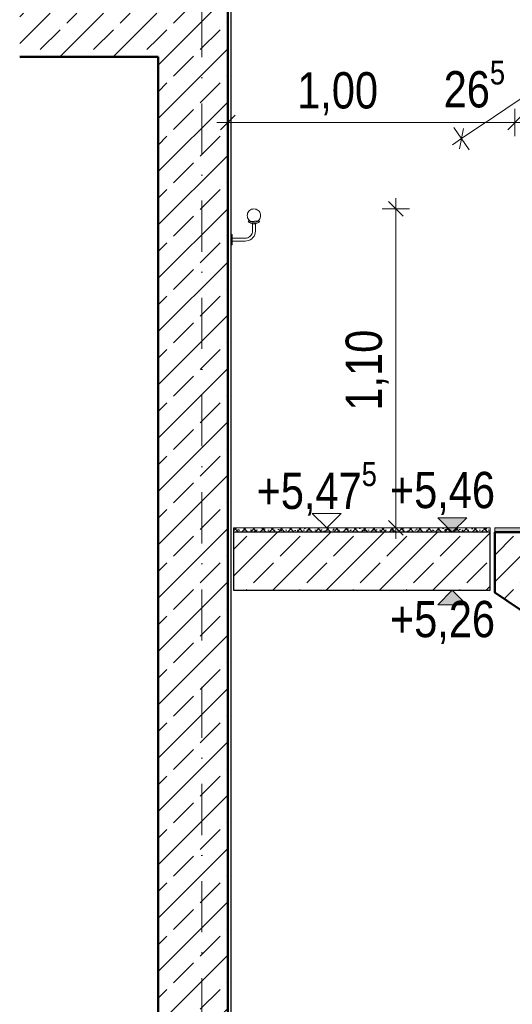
# Model space of a CAD drawing. Header units: metres. Extents: x -58265 to 688021, y -56222 to 35250.
# Tile 36 of 67: x 554291 to 555989, y -50757 to -47361. Entities that reach past the tile are written whole.
import ezdxf

# ---------------------------------------------------------------- set-up
doc = ezdxf.new("R2010")
doc.units = ezdxf.units.M
doc.header["$LTSCALE"] = 0.05
doc.linetypes.add('Strichpunktlinie', pattern=[13405.555248, 7055.555344, -3527.777672, 0, -2822.222233])
doc.linetypes.add('Wipeout_Contour', pattern=[20000, 0, -20000])
for name, color, linetype in [('A_1_Bauteilschraffuren', 7, 'Continuous'), ('A_1_Geländer _ Brüstungen', 7, 'Continuous'), ('A_1_Schraffuren', 7, 'Continuous'), ('A_1_Wände_Innen_Massiv', 7, 'Continuous'), ('A_4_Bemaßung_50', 7, 'Continuous'), ('A_4_Detail_Inhalt', 7, 'Continuous'), ('A_5_Detail_Bemaßung', 7, 'Continuous'), ('A_5_Detail_Inhalt', 7, 'Continuous')]:
    doc.layers.add(name, color=color, linetype=linetype)
doc.styles.add('ERSTELLTER_STIL_2', font='txt')
doc.dimstyles.new('ERSTELLTER_STIL__5', dxfattribs={"dimtxt": 125, "dimasz": 47.5, "dimexe": 0.18, "dimexo": 0.0625, "dimgap": 0, "dimtad": 1, "dimtih": 1, "dimtoh": 1, "dimlfac": 0.001, "dimzin": 0, "dimdsep": 46, "dimtxsty": 'ERSTELLTER_STIL_2', "dimblk": 'ARROWHEAD_6', "dimblk1": 'ARROWHEAD_6', "dimblk2": 'ARROWHEAD_6', "dimcen": 0.09, "dimse1": 1, "dimse2": 1, "dimclrd": 7, "dimclre": 7, "dimclrt": 7, "dimazin": 0, "dimtfac": 1, "dimtdec": 4, "dimtmove": 0, "dimatfit": 3, "dimfxl": 1, "dimtolj": 1, "dimtzin": 0, "dimarcsym": 0})
doc.dimstyles.new('ERSTELLTER_STIL__6', dxfattribs={"dimtxt": 125, "dimasz": 47.5, "dimexe": 0.18, "dimexo": 0.0625, "dimgap": 0, "dimtad": 1, "dimlfac": 0.001, "dimzin": 0, "dimdsep": 46, "dimtxsty": 'ERSTELLTER_STIL_2', "dimblk": 'ARROWHEAD_6', "dimblk1": 'ARROWHEAD_6', "dimblk2": 'ARROWHEAD_6', "dimcen": 0.09, "dimse1": 1, "dimse2": 1, "dimclrd": 7, "dimclre": 7, "dimclrt": 7, "dimazin": 0, "dimtfac": 1, "dimtdec": 4, "dimtmove": 0, "dimatfit": 3, "dimfxl": 1, "dimtolj": 1, "dimtzin": 0, "dimarcsym": 0})
pattern_1 = [(45, (521223.22, -54588.84), (-91.9239, 91.9239), []), (45, (521177.26, -54542.88), (-91.9239, 91.9239), [97.5, -32.5])]

# ---------------------------------------------------------------- blocks, each defined once
blk = doc.blocks.new('*D47', base_point=(521223.2, -54588.8))
at = {"layer": 'A_5_Detail_Bemaßung', "color": 7, "linetype": 'Continuous', "lineweight": 15}
for p, q in [((555008.5, -47762.4), (555008.5, -47668.7)), ((555998.5, -47762.4), (555998.5, -47668.7)), ((555033.5, -47690.6), (554983.5, -47740.6)), ((556023.5, -47690.6), (555973.5, -47740.6)), ((554971, -47715.6), (555008.5, -47715.6)), ((555008.5, -47715.6), (555998.5, -47715.6))]:
    blk.add_line(p, q, dxfattribs=at)
at = {"color": 254, "linetype": 'Wipeout_Contour', "lineweight": 0, "ltscale": 2229726.12484301}
blk.add_wipeout([(555226.5, -47711.8), (555559.7, -47711.8), (555559.7, -47544.3), (555226.5, -47544.3)], dxfattribs=at).dxf.layer = 'A_1_Schraffuren'
at = {"color": 254, "linetype": 'Wipeout_Contour', "lineweight": 0, "ltscale": 2231599.255427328}
blk.add_wipeout([(555731.4, -47711.8), (555994.7, -47711.8), (555994.7, -47544.3), (555731.4, -47544.3)], dxfattribs=at).dxf.layer = 'A_1_Schraffuren'
at = {"layer": 'A_5_Detail_Bemaßung', "color": 7, "lineweight": 15, "char_height": 125, "attachment_point": 7, "style": 'ERSTELLTER_STIL_2'}
for s, insert in [('\\A1;{\\pql;\\fSwis721 Cn BT|b0|i0|c0|p0;\\W1.000000;26\\fSwis721 Cn BT|b0|i0|c0|p0;\\W1.000000;\\A1{\\H.66x;\\S5^  ;}}', (555752.7, -47700.3)), ('\\A1;{\\pql;\\fSwis721 Cn BT|b0|i0|c0|p0;\\W1.000000;1,00}', (555247.7, -47690.6))]:
    blk.add_mtext(s, dxfattribs=dict(at, insert=insert))
blk = doc.blocks.new('ARROWHEAD_6')
at = {"color": 0, "linetype": 'Continuous', "lineweight": 0}
for p, q in [((0, 0), (-1, 0)), ((-0.5, -0.5), (0.5, 0.5))]:
    blk.add_line(p, q, dxfattribs=at)
blk = doc.blocks.new('*D48', base_point=(521223.2, -54588.8))
at = {"layer": 'A_5_Detail_Bemaßung', "color": 7, "linetype": 'Continuous', "lineweight": 15}
for p, q in [((555998.5, -47762.4), (555998.5, -47668.7)), ((556263.5, -47762.4), (556263.5, -47668.7)), ((556023.5, -47690.6), (555973.5, -47740.6)), ((556238.5, -47740.6), (556288.5, -47690.6)), ((555998.5, -47715.6), (556263.5, -47715.6)), ((556263.5, -47715.6), (556301, -47715.6))]:
    blk.add_line(p, q, dxfattribs=at)
blk = doc.blocks.new('*D55', base_point=(521223.2, -54588.8))
at = {"layer": 'A_5_Detail_Bemaßung', "color": 7, "linetype": 'Continuous', "lineweight": 15}
for p, q in [((555612.9, -48038.8), (555562.9, -47988.8)), ((555587.9, -48013.8), (555587.9, -47976.3)), ((555634.7, -48013.8), (555541, -48013.8)), ((555587.9, -49113.8), (555587.9, -48013.8)), ((555562.9, -49088.8), (555612.9, -49138.8)), ((555634.7, -49113.8), (555541, -49113.8)), ((555587.9, -49151.3), (555587.9, -49113.8))]:
    blk.add_line(p, q, dxfattribs=at)
at = {"color": 254, "linetype": 'Wipeout_Contour', "lineweight": 0, "ltscale": 2230476.65601952}
blk.add_wipeout([(555584.1, -48730.4), (555584.1, -48397.2), (555416.6, -48397.2), (555416.6, -48730.4)], dxfattribs=at).dxf.layer = 'A_1_Schraffuren'
at = {"layer": 'A_5_Detail_Bemaßung', "color": 7, "lineweight": 15, "insert": (555562.9, -48709.2), "char_height": 125, "attachment_point": 7, "rotation": 90, "style": 'ERSTELLTER_STIL_2'}
blk.add_mtext('\\A1;{\\pql;\\fSwis721 Cn BT|b0|i0|c0|p0;\\W1.000000;1,10}', dxfattribs=at)
blk = doc.blocks.new('*D64', base_point=(521223.2, -54588.8))
at = {"layer": 'A_5_Detail_Bemaßung', "color": 7, "linetype": 'Continuous', "lineweight": 15}
for p, q in [((558564.2, -49618), (558511.7, -49540.3)), ((558531.2, -49613.9), (558544.7, -49544.5)), ((558538, -49579.2), (558569, -49558.2)), ((555813.8, -51420.5), (558538, -49579.2)), ((555840.1, -51459.3), (555787.6, -51381.7)), ((555820.5, -51385.8), (555807.1, -51455.2)), ((555782.7, -51441.5), (555813.8, -51420.5))]:
    blk.add_line(p, q, dxfattribs=at)
at = {"color": 254, "linetype": 'Wipeout_Contour', "lineweight": 0, "ltscale": 2237617.632732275}
blk.add_wipeout([(557035.8, -50590), (557311.8, -50403.4), (557218, -50264.7), (556942, -50451.2)], dxfattribs=at).dxf.layer = 'A_1_Schraffuren'
at = {"layer": 'A_5_Detail_Bemaßung', "color": 7, "lineweight": 15, "insert": (557041.5, -50560.5), "char_height": 125, "attachment_point": 7, "rotation": 34.0558, "style": 'ERSTELLTER_STIL_2'}
blk.add_mtext('\\A1;{\\pql;\\fSwis721 Cn BT|b0|i0|c0|p0;\\W1.000000;3,29}', dxfattribs=at)
blk = doc.blocks.new('*D65', base_point=(521223.2, -54588.8))
at = {"layer": 'A_5_Detail_Bemaßung', "color": 7, "linetype": 'Continuous', "lineweight": 15}
for p, q in [((558564.8, -45968.9), (558512.3, -45891.2)), ((558531.8, -45964.8), (558545.3, -45895.3)), ((555814.4, -47771.4), (558538.5, -45930)), ((558538.5, -45930), (558569.6, -45909)), ((555840.6, -47810.2), (555788.1, -47732.5)), ((555821.1, -47736.7), (555807.7, -47806.1)), ((555783.3, -47792.4), (555814.4, -47771.4))]:
    blk.add_line(p, q, dxfattribs=at)
at = {"color": 254, "linetype": 'Wipeout_Contour', "lineweight": 0, "ltscale": 2236351.44002757}
blk.add_wipeout([(557036.3, -46940.9), (557312.4, -46754.3), (557218.6, -46615.5), (556942.5, -46802.1)], dxfattribs=at).dxf.layer = 'A_1_Schraffuren'
at = {"layer": 'A_5_Detail_Bemaßung', "color": 7, "lineweight": 15, "insert": (557042.1, -46911.4), "char_height": 125, "attachment_point": 7, "rotation": 34.0558, "style": 'ERSTELLTER_STIL_2'}
blk.add_mtext('\\A1;{\\pql;\\fSwis721 Cn BT|b0|i0|c0|p0;\\W1.000000;3,29}', dxfattribs=at)

msp = doc.modelspace()

# ---------------------------------------------------------------- hatches: boundary and pattern name
at = {"layer": 'A_1_Bauteilschraffuren', "linetype": 'Continuous', "lineweight": 15}
h = msp.add_hatch(dxfattribs=at)
h.set_pattern_fill('Beton__Stahlbeton_0002', color=253, style=0, pattern_type=2)
h.set_pattern_definition(pattern_1)
h.paths.add_polyline_path([(555008.48, -43908.839), (554768.48, -43908.839), (554768.48, -54738.839), (555008.48, -54738.839)])
h = msp.add_hatch(dxfattribs=at)
h.set_pattern_fill('Beton__Stahlbeton_0002', color=253, style=0, pattern_type=2)
h.set_pattern_definition(pattern_1)
h.paths.add_polyline_path([(554291.048, -47488.839), (554768.48, -47488.839), (554768.48, -47338.839), (554291.048, -47338.839)])
at = {"layer": 'A_1_Bauteilschraffuren', "linetype": 'Continuous', "lineweight": 13}
h = msp.add_hatch(dxfattribs=at)
h.set_pattern_fill('Holz__Vollholz__Längshol_A9', color=251, style=0, pattern_type=2)
h.set_pattern_definition([(5, (521223.223, -54588.84), (-3.92201, 44.82876), [])])
h.paths.add_polyline_path([(555121.48, -48036.839), (555121.131, -48032.845), (555120.093, -48028.973), (555118.399, -48025.339), (555116.099, -48022.055), (555113.264, -48019.22), (555109.98, -48016.921), (555106.347, -48015.226), (555102.474, -48014.189), (555098.48, -48013.839), (555094.486, -48014.189), (555090.614, -48015.226), (555086.98, -48016.921), (555083.696, -48019.22), (555080.861, -48022.055), (555078.561, -48025.339), (555076.867, -48028.973), (555075.829, -48032.845), (555075.48, -48036.839), (555075.829, -48040.833), (555076.867, -48044.706), (555078.561, -48048.339), (555080.861, -48051.624), (555083.696, -48054.458), (555086.98, -48056.758), (555090.614, -48058.452), (555094.486, -48059.49), (555098.48, -48059.839), (555102.474, -48059.49), (555106.347, -48058.452), (555109.98, -48056.758), (555113.264, -48054.458), (555116.099, -48051.624), (555118.399, -48048.339), (555120.093, -48044.706), (555121.131, -48040.833)])

# ---------------------------------------------------------------- linework, layer by layer
at = {"color": 7, "linetype": 'Continuous', "lineweight": 50}
msp.add_line((554768.48, -47488.839), (554291.048, -47488.839), dxfattribs=at)
at = {"layer": 'A_1_Geländer _ Brüstungen', "color": 7, "linetype": 'Continuous', "lineweight": 18}
for p, q in [((555082.589, -48053.53), (555079.135, -48057.158)), ((555079.383, -48057.367), (555079.135, -48057.158)), ((555080.121, -48057.985), (555079.383, -48057.367)), ((555081.323, -48058.995), (555080.121, -48057.985)), ((555082.359, -48059.863), (555081.323, -48058.995)), ((555083.041, -48060.257), (555082.359, -48059.863)), ((555082.793, -48053.701), (555082.589, -48053.53)), ((555083.399, -48054.209), (555082.793, -48053.701)), ((555085.318, -48061.572), (555083.041, -48060.257)), ((555084.387, -48055.038), (555083.399, -48054.209)), ((555085.237, -48055.752), (555084.387, -48055.038)), ((555085.798, -48056.076), (555085.237, -48055.752)), ((555086.602, -48062.313), (555085.318, -48061.572)), ((555087.668, -48057.155), (555085.798, -48056.076)), ((555088.078, -48062.85), (555086.602, -48062.313)), ((555088.723, -48057.764), (555087.668, -48057.155)), ((555091.205, -48063.989), (555088.078, -48062.85)), ((555089.935, -48058.205), (555088.723, -48057.764)), ((555092.504, -48059.141), (555089.935, -48058.205)), ((555091.249, -48063.996), (555091.205, -48063.989)), ((555094.788, -48064.62), (555091.249, -48063.996)), ((555092.54, -48059.147), (555092.504, -48059.141)), ((555095.447, -48059.659), (555092.54, -48059.147)), ((555093.48, -48064.39), (555093.48, -48089.621)), ((555096.03, -48064.839), (555094.788, -48064.62)), ((555096.468, -48059.839), (555095.447, -48059.659)), ((555098.48, -48064.839), (555096.03, -48064.839)), ((555098.48, -48059.839), (555096.468, -48059.839)), ((555100.492, -48059.839), (555098.48, -48059.839)), ((555100.93, -48064.839), (555098.48, -48064.839)), ((555101.513, -48059.659), (555100.492, -48059.839)), ((555102.172, -48064.62), (555100.93, -48064.839)), ((555104.42, -48059.147), (555101.513, -48059.659)), ((555105.711, -48063.996), (555102.172, -48064.62)), ((555103.48, -48064.39), (555103.48, -48090.058)), ((555104.456, -48059.141), (555104.42, -48059.147)), ((555107.025, -48058.205), (555104.456, -48059.141)), ((555105.755, -48063.989), (555105.711, -48063.996)), ((555108.882, -48062.85), (555105.755, -48063.989)), ((555108.237, -48057.764), (555107.025, -48058.205)), ((555109.292, -48057.155), (555108.237, -48057.764)), ((555110.359, -48062.313), (555108.882, -48062.85)), ((555111.162, -48056.076), (555109.292, -48057.155)), ((555111.643, -48061.572), (555110.359, -48062.313)), ((555111.723, -48055.752), (555111.162, -48056.076)), ((555113.919, -48060.257), (555111.643, -48061.572)), ((555112.573, -48055.038), (555111.723, -48055.752)), ((555113.561, -48054.209), (555112.573, -48055.038)), ((555114.167, -48053.701), (555113.561, -48054.209)), ((555114.602, -48059.863), (555113.919, -48060.257)), ((555114.371, -48053.53), (555114.167, -48053.701)), ((555114.371, -48053.53), (555117.826, -48057.158)), ((555115.637, -48058.995), (555114.602, -48059.863)), ((555116.84, -48057.985), (555115.637, -48058.995)), ((555117.577, -48057.367), (555116.84, -48057.985)), ((555117.826, -48057.158), (555117.577, -48057.367)), ((555023.48, -48102.339), (555018.48, -48102.339)), ((555023.48, -48102.605), (555023.48, -48102.339)), ((555023.48, -48103.395), (555023.48, -48102.605)), ((555023.48, -48104.684), (555023.48, -48103.395)), ((555023.48, -48106.434), (555023.48, -48104.684)), ((555023.48, -48108.591), (555023.48, -48106.434)), ((555023.48, -48111.089), (555023.48, -48108.591)), ((555023.48, -48113.854), (555023.48, -48111.089)), ((555084.537, -48108.976), (555080.971, -48111.473)), ((555087.617, -48105.897), (555084.537, -48108.976)), ((555090.114, -48102.33), (555087.617, -48105.897)), ((555091.954, -48098.383), (555090.114, -48102.33)), ((555093.081, -48094.177), (555091.954, -48098.383)), ((555093.48, -48089.621), (555093.081, -48094.177)), ((555098.808, -48107.349), (555095.306, -48112.349)), ((555101.387, -48101.817), (555098.808, -48107.349)), ((555102.967, -48095.92), (555101.387, -48101.817)), ((555103.48, -48090.058), (555102.967, -48095.92)), ((555023.48, -48137.339), (555018.48, -48137.339)), ((555023.48, -48116.801), (555023.48, -48113.854)), ((555068.262, -48114.839), (555023.48, -48114.839)), ((555023.48, -48119.839), (555023.48, -48116.801)), ((555023.48, -48122.878), (555023.48, -48119.839)), ((555023.48, -48125.825), (555023.48, -48122.878)), ((555068.698, -48124.839), (555023.48, -48124.839)), ((555023.48, -48128.589), (555023.48, -48125.825)), ((555023.48, -48131.088), (555023.48, -48128.589)), ((555023.48, -48133.245), (555023.48, -48131.088)), ((555023.48, -48134.995), (555023.48, -48133.245)), ((555023.48, -48136.284), (555023.48, -48134.995)), ((555023.48, -48137.074), (555023.48, -48136.284)), ((555023.48, -48137.339), (555023.48, -48137.074)), ((555072.818, -48114.441), (555068.262, -48114.839)), ((555074.561, -48124.326), (555068.698, -48124.839)), ((555077.024, -48113.314), (555072.818, -48114.441)), ((555080.457, -48122.747), (555074.561, -48124.326)), ((555080.971, -48111.473), (555077.024, -48113.314)), ((555085.99, -48120.167), (555080.457, -48122.747)), ((555090.99, -48116.666), (555085.99, -48120.167)), ((555095.306, -48112.349), (555090.99, -48116.666))]:
    msp.add_line(p, q, dxfattribs=at)
at = {"layer": 'A_1_Geländer _ Brüstungen', "color": 7, "linetype": 'Continuous', "lineweight": 18, "flags": 128}
msp.add_lwpolyline([(555075.48, -48036.839), (555075.829, -48040.833), (555076.867, -48044.706), (555078.561, -48048.339), (555080.861, -48051.624), (555083.696, -48054.458), (555086.98, -48056.758), (555090.614, -48058.452), (555094.486, -48059.49), (555098.48, -48059.839), (555102.474, -48059.49), (555106.347, -48058.452), (555109.98, -48056.758), (555113.264, -48054.458), (555116.099, -48051.624), (555118.399, -48048.339), (555120.093, -48044.706), (555121.131, -48040.833), (555121.48, -48036.839), (555121.131, -48032.845), (555120.093, -48028.973), (555118.399, -48025.339), (555116.099, -48022.055), (555113.264, -48019.22), (555109.98, -48016.921), (555106.347, -48015.226), (555102.474, -48014.189), (555098.48, -48013.839), (555094.486, -48014.189), (555090.614, -48015.226), (555086.98, -48016.921), (555083.696, -48019.22), (555080.861, -48022.055), (555078.561, -48025.339), (555076.867, -48028.973), (555075.829, -48032.845)], close=True, dxfattribs=at)
at = {"layer": 'A_1_Wände_Innen_Massiv', "color": 7, "linetype": 'Continuous', "lineweight": 50}
msp.add_line((554768.48, -47488.839), (554768.48, -50938.839), dxfattribs=at)
at = {"layer": 'A_4_Bemaßung_50', "color": 7, "linetype": 'Continuous', "lineweight": 15}
for p, q in [((555299.784, -49063.839), (555399.784, -49063.839)), ((555732.126, -49078.839), (555832.126, -49078.839)), ((555732.126, -49378.839), (555832.126, -49378.839))]:
    msp.add_line(p, q, dxfattribs=at)
at = {"layer": 'A_4_Detail_Inhalt', "color": 7, "linetype": 'Continuous', "lineweight": 50}
msp.add_line((555008.48, -54738.839), (555008.48, -43908.839), dxfattribs=at)
at = {"layer": 'A_5_Detail_Inhalt', "color": 7, "linetype": 'Strichpunktlinie', "lineweight": 15, "ltscale": 0.5}
msp.add_line((554918.48, -55872.002), (554918.48, -42603.918), dxfattribs=at)

# ---------------------------------------------------------------- texts
at = {"layer": 'A_4_Bemaßung_50', "color": 7, "lineweight": 20, "char_height": 125, "attachment_point": 7, "style": 'ERSTELLTER_STIL_2'}
for s, insert in [('\\A1;{\\pql;\\fSwis721 Cn BT|b0|i0|c0|p0;\\W1.000000;+5,47\\fSwis721 Cn BT|b0|i0|c0|p0;\\W1.000000;\\A1{\\H.66x;\\S5^  ;}}', (555107.629, -49085.046)), ('\\A1;{\\pql;\\fSwis721 Cn BT|b0|i0|c0|p0;\\W1.000000;+5,46}', (555567.363, -49068.839))]:
    msp.add_mtext(s, dxfattribs=dict(at, insert=insert))

# ---------------------------------------------------------------- wipeouts: each hides what was drawn before it
at = {"color": 254, "linetype": 'Wipeout_Contour', "lineweight": 0, "ltscale": 2230592.745725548}
msp.add_wipeout([(555028.48, -49328.839), (555913.48, -49328.839), (555913.48, -49128.839), (555028.48, -49128.839)], dxfattribs=at).dxf.layer = 'A_1_Bauteilschraffuren'

# ---------------------------------------------------------------- next in the draw order: hatches: boundary and pattern name
at = {"layer": 'A_1_Bauteilschraffuren', "linetype": 'Continuous', "lineweight": 13}
h = msp.add_hatch(dxfattribs=at)
h.set_pattern_fill('Steinzeug_0002', color=251, style=0, pattern_type=2)
h.set_pattern_definition([(45, (555448.178, -49117.618), (-15.9099, 15.9099), []), (135, (555448.178, -49117.618), (15.9099, 15.9099), []), (90, (555432.268, -49101.708), (-20.25, 0), [0, -13.5, 0, -20.25]), (155, (555448.178, -49085.798), (8.558, 18.3527), [0, -9.9, 0, -17.1])])
h.paths.add_polyline_path([(555913.48, -49128.839), (555028.48, -49128.839), (555028.48, -49113.839), (555913.48, -49113.839)])
at = {"layer": 'A_1_Bauteilschraffuren', "linetype": 'Continuous', "lineweight": 15}
h = msp.add_hatch(dxfattribs=at)
h.set_pattern_fill('Beton__Stahlbeton_0002', color=253, style=0, pattern_type=2)
h.set_pattern_definition(pattern_1)
h.paths.add_polyline_path([(555028.48, -49328.839), (555913.48, -49328.839), (555913.48, -49128.839), (555028.48, -49128.839)])
at = {"layer": 'A_1_Schraffuren', "linetype": 'Continuous', "lineweight": 15}
for points in [[(555782.126, -49128.839), (555832.126, -49078.839), (555732.126, -49078.839)], [(555782.126, -49328.839), (555732.126, -49378.839), (555832.126, -49378.839)]]:
    msp.add_hatch(color=7, dxfattribs=at).paths.add_polyline_path(points)

# ---------------------------------------------------------------- next in the draw order: linework, layer by layer
at = {"layer": 'A_4_Bemaßung_50', "color": 7, "linetype": 'Continuous', "lineweight": 15}
for p, q in [((555349.784, -49113.839), (555299.784, -49063.839)), ((555399.784, -49063.839), (555349.784, -49113.839)), ((555782.126, -49128.839), (555732.126, -49078.839)), ((555832.126, -49078.839), (555782.126, -49128.839)), ((555349.784, -49113.839), (555199.784, -49113.839)), ((555349.784, -49113.839), (555387.284, -49113.839)), ((555782.126, -49128.839), (555632.126, -49128.839)), ((555782.126, -49128.839), (555819.626, -49128.839)), ((555782.126, -49328.839), (555632.126, -49328.839)), ((555782.126, -49328.839), (555732.126, -49378.839)), ((555782.126, -49328.839), (555819.626, -49328.839)), ((555832.126, -49378.839), (555782.126, -49328.839))]:
    msp.add_line(p, q, dxfattribs=at)
at = {"layer": 'A_4_Detail_Inhalt', "color": 7, "linetype": 'Continuous', "lineweight": 25}
msp.add_line((555018.48, -43908.839), (555018.48, -54603.839), dxfattribs=at)

# ---------------------------------------------------------------- next in the draw order: dimensions: what is measured, and where the dimension line sits
at = {"layer": 'A_5_Detail_Bemaßung', "color": 7, "linetype": 'Continuous', "lineweight": 15}
dim = msp.add_linear_dim(base=(555998.48, -47715.559), p1=(555008.48, -48405.513), p2=(555998.48, -48338.852), text='1,00', dimstyle='ERSTELLTER_STIL__5', dxfattribs=at)
dim.commit()
dim.dimension.update_dxf_attribs({"geometry": '*D47', "text_midpoint": (555409.556, -47628.059), "dimtype": 160})

# ---------------------------------------------------------------- next in the draw order: wipeouts: each hides what was drawn before it
at = {"color": 254, "linetype": 'Wipeout_Contour', "lineweight": 0, "ltscale": 13994112.74144412}
msp.add_wipeout([(555928.48, -49128.839), (555928.48, -49336.445), (558846.543, -51308.839), (558968.48, -51308.839), (558968.48, -50953.839), (558678.48, -50953.839), (558678.48, -50771.339), (558408.48, -50771.339), (558408.48, -50588.839), (558138.48, -50588.839), (558138.48, -50406.339), (557868.48, -50406.339), (557868.48, -50223.839), (557598.48, -50223.839), (557598.48, -50041.339), (557328.48, -50041.339), (557328.48, -49858.839), (557058.48, -49858.839), (557058.48, -49676.339), (556788.48, -49676.339), (556788.48, -49493.839), (556518.48, -49493.839), (556518.48, -49311.339), (556248.48, -49311.339), (556248.48, -49128.839)], dxfattribs=at).dxf.layer = 'A_1_Bauteilschraffuren'

# ---------------------------------------------------------------- next in the draw order: hatches: boundary and pattern name
at = {"layer": 'A_1_Bauteilschraffuren', "linetype": 'Continuous', "lineweight": 13}
h = msp.add_hatch(dxfattribs=at)
h.set_pattern_fill('Steinzeug_0002', color=251, style=0, pattern_type=2)
h.set_pattern_definition([(45, (558681.07, -50833.09), (-15.9099, 15.9099), []), (135, (558681.07, -50833.09), (15.9099, 15.9099), []), (90, (558665.16, -50817.18), (-20.25, 0), [0, -13.5, 0, -20.25]), (155, (558681.07, -50801.27), (8.55802, 18.35273), [0, -9.9, 0, -17.1])])
h.paths.add_polyline_path([(558678.48, -50953.839), (558968.48, -50953.839), (558968.48, -50938.839), (558693.48, -50938.839), (558693.48, -50756.339), (558423.48, -50756.339), (558423.48, -50573.839), (558153.48, -50573.839), (558153.48, -50391.339), (557883.48, -50391.339), (557883.48, -50208.839), (557613.48, -50208.839), (557613.48, -50026.339), (557343.48, -50026.339), (557343.48, -49843.839), (557073.48, -49843.839), (557073.48, -49661.339), (556803.48, -49661.339), (556803.48, -49478.839), (556533.48, -49478.839), (556533.48, -49296.339), (556263.48, -49296.339), (556263.48, -49113.839), (555928.48, -49113.839), (555928.48, -49128.839), (556248.48, -49128.839), (556248.48, -49311.339), (556518.48, -49311.339), (556518.48, -49493.839), (556788.48, -49493.839), (556788.48, -49676.339), (557058.48, -49676.339), (557058.48, -49858.839), (557328.48, -49858.839), (557328.48, -50041.339), (557598.48, -50041.339), (557598.48, -50223.839), (557868.48, -50223.839), (557868.48, -50406.339), (558138.48, -50406.339), (558138.48, -50588.839), (558408.48, -50588.839), (558408.48, -50771.339), (558678.48, -50771.339)])
at = {"layer": 'A_1_Bauteilschraffuren', "linetype": 'Continuous', "lineweight": 15}
h = msp.add_hatch(dxfattribs=at)
h.set_pattern_fill('Beton__Stahlbeton_0002', color=253, style=0, pattern_type=2)
h.set_pattern_definition(pattern_1)
h.paths.add_polyline_path([(555928.48, -49128.839), (555928.48, -49336.445), (558846.543, -51308.839), (558968.48, -51308.839), (558968.48, -50953.839), (558678.48, -50953.839), (558678.48, -50771.339), (558408.48, -50771.339), (558408.48, -50588.839), (558138.48, -50588.839), (558138.48, -50406.339), (557868.48, -50406.339), (557868.48, -50223.839), (557598.48, -50223.839), (557598.48, -50041.339), (557328.48, -50041.339), (557328.48, -49858.839), (557058.48, -49858.839), (557058.48, -49676.339), (556788.48, -49676.339), (556788.48, -49493.839), (556518.48, -49493.839), (556518.48, -49311.339), (556248.48, -49311.339), (556248.48, -49128.839)])

# ---------------------------------------------------------------- next in the draw order: linework, layer by layer
at = {"layer": 'A_4_Detail_Inhalt', "color": 7, "linetype": 'Continuous', "lineweight": 15, "flags": 128}
for points in [[(555913.48, -49128.839), (555913.48, -49113.839), (555028.48, -49113.839), (555028.48, -49128.839)], [(558968.48, -50953.839), (558968.48, -50938.839), (558693.48, -50938.839), (558693.48, -50756.339), (558423.48, -50756.339), (558423.48, -50573.839), (558153.48, -50573.839), (558153.48, -50391.339), (557883.48, -50391.339), (557883.48, -50208.839), (557613.48, -50208.839), (557613.48, -50026.339), (557343.48, -50026.339), (557343.48, -49843.839), (557073.48, -49843.839), (557073.48, -49661.339), (556803.48, -49661.339), (556803.48, -49478.839), (556533.48, -49478.839), (556533.48, -49296.339), (556263.48, -49296.339), (556263.48, -49113.839), (555928.48, -49113.839), (555928.48, -49128.839)]]:
    msp.add_lwpolyline(points, dxfattribs=at)
at = {"layer": 'A_4_Detail_Inhalt', "color": 7, "linetype": 'Continuous', "lineweight": 25, "flags": 128}
msp.add_lwpolyline([(555028.48, -49328.839), (555913.48, -49328.839), (555913.48, -49128.839), (555028.48, -49128.839)], close=True, dxfattribs=at)
at = {"layer": 'A_4_Detail_Inhalt', "color": 7, "linetype": 'Continuous', "lineweight": 50, "flags": 128}
msp.add_lwpolyline([(558408.48, -50771.339), (558408.48, -50588.839), (558138.48, -50588.839), (558138.48, -50406.339), (557868.48, -50406.339), (557868.48, -50223.839), (557598.48, -50223.839), (557598.48, -50041.339), (557328.48, -50041.339), (557328.48, -49858.839), (557058.48, -49858.839), (557058.48, -49676.339), (556788.48, -49676.339), (556788.48, -49493.839), (556518.48, -49493.839), (556518.48, -49311.339), (556248.48, -49311.339), (556248.48, -49128.839), (555928.48, -49128.839), (555928.48, -49336.445), (558178.48, -50857.279)], dxfattribs=at)

# ---------------------------------------------------------------- next in the draw order: texts
at = {"layer": 'A_4_Bemaßung_50', "color": 7, "lineweight": 20, "insert": (555567.363, -49513.839), "char_height": 125, "attachment_point": 7, "style": 'ERSTELLTER_STIL_2'}
msp.add_mtext('\\A1;{\\pql;\\fSwis721 Cn BT|b0|i0|c0|p0;\\W1.000000;+5,26}', dxfattribs=at)

# ---------------------------------------------------------------- next in the draw order: dimensions: what is measured, and where the dimension line sits
at = {"layer": 'A_5_Detail_Bemaßung', "color": 7, "linetype": 'Continuous', "lineweight": 15}
dim = msp.add_linear_dim(base=(556263.480074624, -47715.558593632), p1=(555998.480074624, -48338.852212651), p2=(556263.480074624, -48013.839404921), dimstyle='ERSTELLTER_STIL__5', dxfattribs=at)
dim.commit()
dim.dimension.update_dxf_attribs({"geometry": '*D48', "text_midpoint": (556016.092821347, -47628.058593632), "dimtype": 160})

# ---------------------------------------------------------------- next in the draw order: dimensions: what is measured, and where the dimension line sits
for base, p1, p2, angle, picture, middle, turn in [((555587.867, -48013.839), (555646.237, -49113.839), (556056.341, -48013.839), 90, '*D55', (555500.367, -48547.363), 90), ((558537.959, -49579.164), (555992.48, -51684.839), (558713.48, -49838.839), 34.05578, '*D64', (557140.531, -50418.108), 34.05578)]:
    dim = msp.add_linear_dim(base=base, p1=p1, p2=p2, angle=angle, dimstyle='ERSTELLTER_STIL__6', dxfattribs=at)
    dim.commit()
    dim.dimension.update_dxf_attribs({"geometry": picture, "text_midpoint": middle, "dimtype": 160, "text_rotation": turn})

# ---------------------------------------------------------------- next in the draw order: dimensions: what is measured, and where the dimension line sits
dim = msp.add_linear_dim(base=(558538.55, -45930.039), p1=(555992.48, -48034.839), p2=(558713.48, -46188.839), angle=34.05578, dimstyle='ERSTELLTER_STIL__6', dxfattribs=at)
dim.commit()
dim.dimension.update_dxf_attribs({"geometry": '*D65', "text_midpoint": (557141.122, -46768.983), "dimtype": 160, "text_rotation": 34.05578})

doc.saveas('drawing.dxf')
